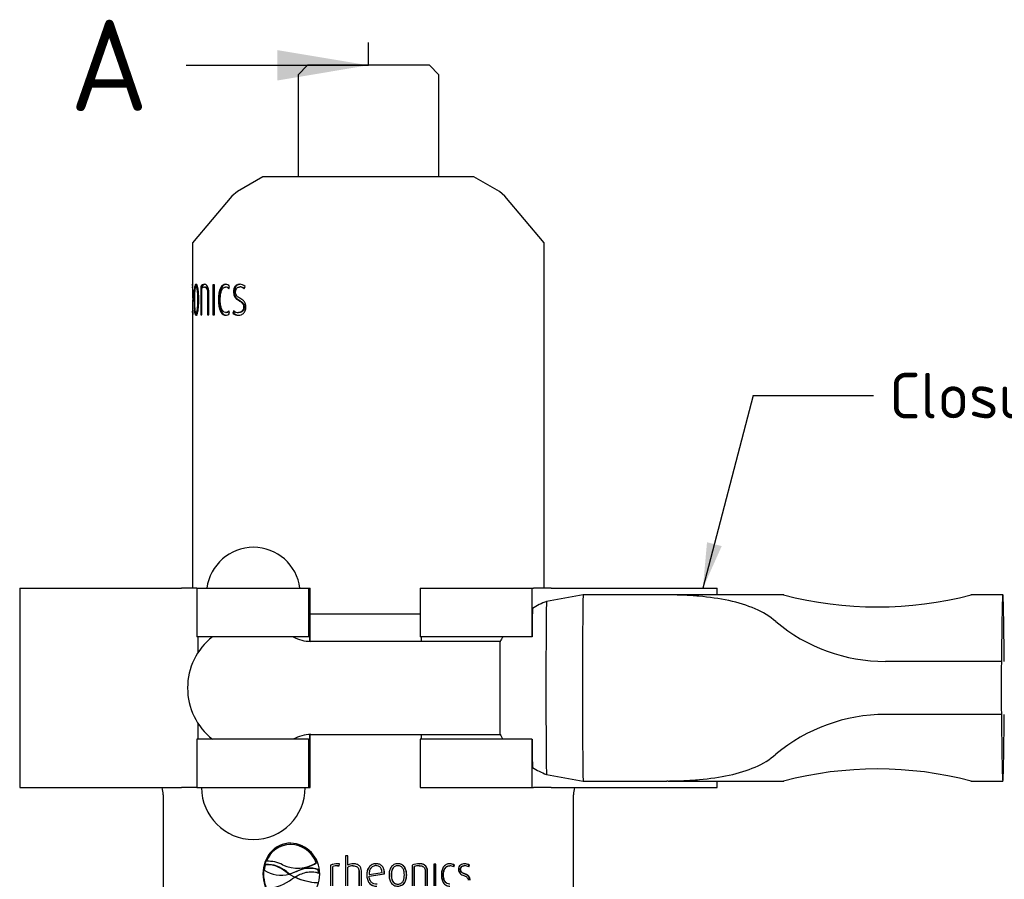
# Paper-space layout 'Sheet1' of a CAD drawing. Header units: millimetres. Extents: x -20 to 281, y -85 to 193.
# Tile 3 of 8: x 10 to 86, y 121 to 187. Entities that reach past the tile are written whole.
import ezdxf
from ezdxf.enums import TextEntityAlignment as Align
from ezdxf.lldxf.tags import DXFTag

# ---------------------------------------------------------------- set-up
doc = ezdxf.new("R2010")
doc.units = ezdxf.units.MM
for name, color, linetype in [('2.5IN-PIPE_WFT-1', 7, 'Continuous'), ('CLAMP_1.5IN', 7, 'Continuous'), ('Default', 7, 'Continuous'), ('SRV-X3-B15T', 7, 'Continuous')]:
    doc.layers.add(name, color=color, linetype=linetype)
doc.styles.add('SEACAD_Solid_Edge_ISO', font='seiso.ttf')
tags = doc.linetypes.add('CENTER2', pattern=[28.575, 19.05, -3.175, 3.175, -3.175]).pattern_tags.tags
tags[10:11] = [DXFTag(74, 4), DXFTag(75, 0), DXFTag(340, '0'), DXFTag(46, 0.0), DXFTag(50, 0.0), DXFTag(44, 0.0), DXFTag(45, 0.0)]
tags[8:9] = [DXFTag(74, 4), DXFTag(75, 0), DXFTag(340, '0'), DXFTag(46, 0.0), DXFTag(50, 0.0), DXFTag(44, 0.0), DXFTag(45, 0.0)]
tags[6:7] = [DXFTag(74, 4), DXFTag(75, 0), DXFTag(340, '0'), DXFTag(46, 0.0), DXFTag(50, 0.0), DXFTag(44, 0.0), DXFTag(45, 0.0)]
tags[4:5] = [DXFTag(74, 4), DXFTag(75, 0), DXFTag(340, '0'), DXFTag(46, 0.0), DXFTag(50, 0.0), DXFTag(44, 0.0), DXFTag(45, 0.0)]

# ---------------------------------------------------------------- blocks, each defined once
blk = doc.blocks.new('SE7')
at = {"layer": '2.5IN-PIPE_WFT-1', "color": 7, "linetype": 'Continuous'}
for p, q in [((40.698, 128.808), (40.698, 120.904)), ((72.198, 120.91), (72.198, 128.808)), ((50.499, 124.997), (50.465, 124.997)), ((54.869, 124.108), (54.687, 124.108)), ((54.687, 124.108), (54.687, 121.82)), ((54.698, 124.108), (54.698, 121.82)), ((54.869, 123.404), (54.869, 124.108)), ((48.531, 123.439), (48.45, 123.02)), ((48.574, 123.46), (48.531, 123.439)), ((48.667, 123.698), (48.622, 123.698)), ((52.468, 123.592), (52.445, 123.592)), ((53.55, 123.401), (53.533, 123.401)), ((53.533, 123.401), (53.533, 121.82)), ((53.55, 123.401), (53.55, 121.82)), ((53.712, 121.82), (53.712, 123.296)), ((54.091, 123.361), (54.078, 123.361)), ((54.078, 123.361), (54.2, 123.352)), ((54.113, 123.515), (54.099, 123.515)), ((54.123, 123.361), (54.11, 123.361)), ((54.123, 123.359), (54.2, 123.353)), ((54.2, 123.352), (54.239, 123.506)), ((54.878, 123.404), (54.869, 123.404)), ((54.869, 121.82), (54.869, 123.25)), ((55.269, 123.358), (55.262, 123.358)), ((55.294, 123.512), (55.287, 123.512)), ((57.03, 123.37), (57.033, 123.37)), ((58.699, 123.364), (58.712, 123.364)), ((59.802, 123.401), (59.802, 121.82)), ((59.96, 123.296), (59.98, 123.296)), ((59.96, 121.82), (59.96, 123.296)), ((59.98, 121.82), (59.98, 123.296)), ((60.35, 123.515), (60.373, 123.515)), ((60.35, 123.364), (60.373, 123.364)), ((61.637, 123.484), (61.465, 123.484)), ((61.465, 123.484), (61.465, 121.82)), ((61.607, 121.82), (61.607, 123.484)), ((61.637, 121.82), (61.637, 123.484)), ((62.674, 123.361), (62.71, 123.361)), ((62.963, 123.265), (63.022, 123.401)), ((63.001, 123.265), (63.059, 123.401)), ((63.022, 123.401), (63.059, 123.401)), ((63.802, 123.367), (63.845, 123.367)), ((64.112, 123.265), (64.174, 123.401)), ((64.156, 123.265), (64.218, 123.401)), ((64.174, 123.401), (64.218, 123.401)), ((48.393, 122.736), (48.347, 122.736)), ((50.148, 122.907), (50.105, 122.886)), ((50.348, 122.723), (50.105, 122.886)), ((50.148, 122.907), (50.392, 122.744)), ((50.392, 122.744), (50.348, 122.723)), ((50.405, 122.72), (50.348, 122.723)), ((50.369, 122.71), (50.802, 122.477)), ((50.392, 122.744), (50.448, 122.741)), ((50.855, 122.884), (50.405, 122.72)), ((50.448, 122.741), (50.405, 122.72)), ((50.448, 122.741), (50.898, 122.905)), ((50.845, 122.499), (50.802, 122.477)), ((50.898, 122.905), (50.855, 122.884)), ((50.968, 123.17), (51, 123.17)), ((52.63, 123.078), (52.585, 123.057)), ((52.607, 122.8), (52.585, 123.057)), ((52.652, 122.822), (52.607, 122.8)), ((52.63, 123.078), (52.652, 122.822)), ((55.729, 122.956), (55.725, 122.956)), ((55.725, 122.956), (55.725, 121.82)), ((55.729, 122.956), (55.729, 121.82)), ((55.907, 121.82), (55.907, 122.966)), ((56.33, 122.654), (56.329, 122.654)), ((56.439, 123.156), (56.439, 123.156)), ((56.496, 122.694), (57.499, 122.839)), ((56.496, 122.694), (56.496, 122.694)), ((56.505, 122.555), (57.672, 122.728)), ((56.505, 122.555), (57.665, 122.728)), ((56.505, 122.555), (56.505, 122.555)), ((57.665, 122.728), (57.668, 122.827)), ((57.665, 122.728), (57.672, 122.728)), ((57.668, 122.827), (57.675, 122.827)), ((57.672, 122.728), (57.675, 122.827)), ((58.202, 122.654), (58.212, 122.654)), ((59.371, 122.654), (59.388, 122.654)), ((60.811, 122.956), (60.811, 121.82)), ((60.96, 122.966), (60.986, 122.966)), ((60.96, 121.82), (60.96, 122.966)), ((60.986, 121.82), (60.986, 122.966)), ((62.189, 122.654), (62.222, 122.654)), ((63.489, 123.086), (63.529, 123.086)), ((50.822, 122.47), (50.79, 122.47)), ((50.819, 122.47), (50.79, 122.47)), ((50.851, 122.47), (50.819, 122.47)), ((50.851, 122.47), (50.822, 122.47))]:
    blk.add_line(p, q, dxfattribs=at)
for centre, radius, start, end in [((38.898, 128.808), 1.8, 0, 17.7579), ((73.998, 128.808), 1.8, 162.2421, 180), ((50.498, 122.994), 2.004, 90.93393, 159.42399), ((50.379, 122.769), 2.329, 358.88649, 87.86454), ((50.403, 122.811), 2.186, 20.93033, 88.36833), ((50.434, 122.823), 2.175, 20.71557, 88.27291), ((48.628, 121.198), 2.243, 48.81205, 92.47207), ((48.67, 121.217), 2.245, 48.83117, 92.46023), ((48.772, 121.417), 2.286, 61.56242, 93.76158), ((48.816, 121.441), 2.262, 89.40562, 93.7761), ((51.002, 125.871), 2.698, 244.97573, 302.35246), ((51.035, 125.814), 2.644, 269.24005, 302.83333), ((54.089, 122.108), 1.408, 89.56934, 113.24785), ((54.102, 122.122), 1.393, 89.5708, 113.37405), ((54.065, 122.371), 0.99, 89.24397, 110.86313), ((54.116, 122.288), 1.227, 84.21334, 90.78544), ((55.305, 122.578), 0.935, 91.12464, 117.8503), ((55.265, 122.578), 0.78, 90.17768, 120.52286), ((55.312, 122.587), 0.925, 91.13864, 117.99575), ((60.358, 122.107), 1.409, 89.39621, 113.24396), ((60.342, 122.253), 1.111, 89.56548, 110.12923), ((60.364, 122.241), 1.123, 89.56375, 110.0206), ((62.664, 122.897), 0.618, 54.60831, 90.05583), ((62.699, 122.891), 0.624, 54.77989, 90.07371), ((62.706, 122.861), 0.5, 53.93722, 89.59411), ((63.8, 122.848), 0.667, 55.95649, 90.74371), ((63.843, 122.842), 0.674, 56.1275, 90.75246), ((63.834, 122.809), 0.558, 54.79716, 88.94973), ((49.767, 125.083), 2.448, 237.45059, 284.22676), ((50.38, 122.69), 2.327, 271.81275, 0.82112), ((51.928, 120.89), 2.264, 73.11792, 118.29703), ((51.973, 120.909), 2.266, 73.14437, 118.29587), ((48.057, 125.918), 4.388, 278.52378, 305.43777), ((53.348, 118.457), 4.759, 122.51643, 125.25333), ((52.781, 126.96), 4.9, 246.393, 266.87899), ((52.803, 126.909), 4.849, 246.26733, 266.85661)]:
    blk.add_arc(centre, radius, start, end, dxfattribs=at)
for points, knots in [([(50.465, 125.096), (50.176, 125.088), (49.896, 125.037), (49.377, 124.799), (49.144, 124.623), (48.76, 124.188), (48.607, 123.925), (48.401, 123.358), (48.355, 123.047), (48.347, 122.736)], [0, 0, 0, 0, 0.25, 0.25, 0.5, 0.5, 0.75, 0.75, 1, 1, 1, 1]), ([(50.5, 125.096), (50.211, 125.088), (49.932, 125.036), (49.415, 124.797), (49.184, 124.621), (48.802, 124.185), (48.65, 123.923), (48.447, 123.356), (48.401, 123.046), (48.393, 122.736)], [0, 0, 0, 0, 0.25, 0.25, 0.5, 0.5, 0.75, 0.75, 1, 1, 1, 1]), ([(55.262, 123.358), (55.32, 123.357), (55.378, 123.353), (55.491, 123.324), (55.545, 123.301), (55.637, 123.23), (55.67, 123.18), (55.713, 123.071), (55.723, 123.015), (55.725, 122.956)], [0, 0, 0, 0, 0.25, 0.25, 0.5, 0.5, 0.75, 0.75, 1, 1, 1, 1]), ([(55.269, 123.358), (55.327, 123.357), (55.384, 123.353), (55.497, 123.324), (55.551, 123.3), (55.642, 123.229), (55.675, 123.18), (55.718, 123.071), (55.728, 123.015), (55.729, 122.956)], [0, 0, 0, 0, 0.25, 0.25, 0.5, 0.5, 0.75, 0.75, 1, 1, 1, 1]), ([(55.907, 122.966), (55.905, 123.044), (55.891, 123.123), (55.833, 123.267), (55.787, 123.334), (55.666, 123.431), (55.593, 123.464), (55.48, 123.494), (55.442, 123.502), (55.365, 123.51), (55.326, 123.512), (55.287, 123.512)], [0, 0, 0, 0, 0.25, 0.25, 0.5, 0.5, 0.75, 0.75, 0.875, 0.875, 1, 1, 1, 1]), ([(57.033, 123.515), (56.929, 123.512), (56.824, 123.49), (56.638, 123.4), (56.556, 123.331), (56.434, 123.16), (56.393, 123.064), (56.34, 122.862), (56.331, 122.758), (56.329, 122.654)], [0, 0, 0, 0, 0.25, 0.25, 0.5, 0.5, 0.75, 0.75, 1, 1, 1, 1]), ([(57.033, 123.37), (56.952, 123.368), (56.872, 123.35), (56.729, 123.276), (56.668, 123.22), (56.577, 123.086), (56.547, 123.011), (56.507, 122.855), (56.499, 122.774), (56.496, 122.694)], [0, 0, 0, 0, 0.25, 0.25, 0.5, 0.5, 0.75, 0.75, 1, 1, 1, 1]), ([(57.03, 123.37), (56.949, 123.368), (56.869, 123.35), (56.727, 123.276), (56.666, 123.22), (56.576, 123.086), (56.546, 123.01), (56.507, 122.855), (56.499, 122.774), (56.496, 122.694)], [0, 0, 0, 0, 0.25, 0.25, 0.5, 0.5, 0.75, 0.75, 1, 1, 1, 1]), ([(57.668, 122.827), (57.666, 122.916), (57.657, 123.005), (57.606, 123.174), (57.565, 123.254), (57.449, 123.386), (57.374, 123.438), (57.208, 123.502), (57.119, 123.513), (57.03, 123.515)], [0, 0, 0, 0, 0.25, 0.25, 0.5, 0.5, 0.75, 0.75, 1, 1, 1, 1]), ([(57.675, 122.827), (57.673, 122.916), (57.664, 123.006), (57.613, 123.174), (57.571, 123.255), (57.454, 123.387), (57.378, 123.438), (57.211, 123.502), (57.123, 123.513), (57.033, 123.515)], [0, 0, 0, 0, 0.25, 0.25, 0.5, 0.5, 0.75, 0.75, 1, 1, 1, 1]), ([(57.499, 122.839), (57.497, 122.906), (57.492, 122.973), (57.458, 123.103), (57.431, 123.165), (57.348, 123.269), (57.291, 123.308), (57.166, 123.357), (57.101, 123.369), (57.033, 123.37)], [0, 0, 0, 0, 0.25, 0.25, 0.5, 0.5, 0.75, 0.75, 1, 1, 1, 1]), ([(58.712, 123.515), (58.609, 123.512), (58.506, 123.49), (58.322, 123.398), (58.243, 123.328), (58.128, 123.157), (58.089, 123.059), (58.053, 122.909), (58.044, 122.859), (58.034, 122.757), (58.032, 122.705), (58.031, 122.654)], [0, 0, 0, 0, 0.25, 0.25, 0.5, 0.5, 0.75, 0.75, 0.875, 0.875, 1, 1, 1, 1]), ([(58.699, 123.364), (58.618, 123.362), (58.537, 123.342), (58.398, 123.26), (58.342, 123.198), (58.263, 123.054), (58.239, 122.977), (58.208, 122.816), (58.203, 122.735), (58.202, 122.654)], [0, 0, 0, 0, 0.25, 0.25, 0.5, 0.5, 0.75, 0.75, 1, 1, 1, 1]), ([(58.712, 123.364), (58.63, 123.362), (58.55, 123.342), (58.41, 123.261), (58.353, 123.198), (58.274, 123.055), (58.25, 122.977), (58.218, 122.817), (58.213, 122.735), (58.212, 122.654)], [0, 0, 0, 0, 0.25, 0.25, 0.5, 0.5, 0.75, 0.75, 1, 1, 1, 1]), ([(59.371, 122.654), (59.369, 122.757), (59.361, 122.861), (59.314, 123.06), (59.276, 123.157), (59.163, 123.328), (59.086, 123.401), (58.95, 123.471), (58.901, 123.488), (58.802, 123.511), (58.75, 123.514), (58.699, 123.515)], [0, 0, 0, 0, 0.25, 0.25, 0.5, 0.5, 0.75, 0.75, 0.875, 0.875, 1, 1, 1, 1]), ([(59.388, 122.654), (59.386, 122.757), (59.377, 122.862), (59.33, 123.061), (59.292, 123.158), (59.177, 123.329), (59.1, 123.401), (58.964, 123.471), (58.915, 123.488), (58.815, 123.511), (58.763, 123.514), (58.712, 123.515)], [0, 0, 0, 0, 0.25, 0.25, 0.5, 0.5, 0.75, 0.75, 0.875, 0.875, 1, 1, 1, 1]), ([(59.209, 122.654), (59.207, 122.736), (59.202, 122.818), (59.172, 122.977), (59.147, 123.056), (59.069, 123.199), (59.014, 123.262), (58.909, 123.325), (58.872, 123.34), (58.793, 123.36), (58.752, 123.363), (58.712, 123.364)], [0, 0, 0, 0, 0.25, 0.25, 0.5, 0.5, 0.75, 0.75, 0.875, 0.875, 1, 1, 1, 1]), ([(60.96, 122.966), (60.958, 123.046), (60.945, 123.125), (60.888, 123.272), (60.843, 123.339), (60.723, 123.436), (60.652, 123.469), (60.541, 123.498), (60.503, 123.506), (60.427, 123.514), (60.389, 123.515), (60.35, 123.515)], [0, 0, 0, 0, 0.25, 0.25, 0.5, 0.5, 0.75, 0.75, 0.875, 0.875, 1, 1, 1, 1]), ([(60.986, 122.966), (60.984, 123.046), (60.97, 123.126), (60.913, 123.273), (60.867, 123.34), (60.747, 123.437), (60.675, 123.469), (60.564, 123.498), (60.526, 123.506), (60.45, 123.514), (60.411, 123.515), (60.373, 123.515)], [0, 0, 0, 0, 0.25, 0.25, 0.5, 0.5, 0.75, 0.75, 0.875, 0.875, 1, 1, 1, 1]), ([(60.373, 123.364), (60.429, 123.363), (60.485, 123.358), (60.593, 123.328), (60.645, 123.303), (60.73, 123.229), (60.763, 123.18), (60.803, 123.072), (60.81, 123.014), (60.811, 122.956)], [0, 0, 0, 0, 0.25, 0.25, 0.5, 0.5, 0.75, 0.75, 1, 1, 1, 1]), ([(62.699, 123.515), (62.602, 123.513), (62.507, 123.489), (62.335, 123.398), (62.259, 123.329), (62.144, 123.16), (62.106, 123.062), (62.058, 122.861), (62.051, 122.758), (62.049, 122.654)], [0, 0, 0, 0, 0.25, 0.25, 0.5, 0.5, 0.75, 0.75, 1, 1, 1, 1]), ([(62.189, 122.654), (62.19, 122.736), (62.195, 122.82), (62.227, 122.98), (62.253, 123.058), (62.334, 123.199), (62.389, 123.259), (62.521, 123.34), (62.598, 123.359), (62.674, 123.361)], [0, 0, 0, 0, 0.25, 0.25, 0.5, 0.5, 0.75, 0.75, 1, 1, 1, 1]), ([(62.222, 122.654), (62.223, 122.737), (62.228, 122.82), (62.26, 122.981), (62.287, 123.059), (62.368, 123.199), (62.424, 123.26), (62.556, 123.34), (62.633, 123.359), (62.71, 123.361)], [0, 0, 0, 0, 0.25, 0.25, 0.5, 0.5, 0.75, 0.75, 1, 1, 1, 1]), ([(63.834, 123.515), (63.777, 123.514), (63.721, 123.509), (63.611, 123.476), (63.559, 123.451), (63.466, 123.376), (63.427, 123.327), (63.376, 123.215), (63.365, 123.15), (63.363, 123.086)], [0, 0, 0, 0, 0.25, 0.25, 0.5, 0.5, 0.75, 0.75, 1, 1, 1, 1]), ([(63.489, 123.086), (63.49, 123.129), (63.499, 123.17), (63.534, 123.245), (63.559, 123.277), (63.621, 123.325), (63.655, 123.342), (63.728, 123.363), (63.765, 123.366), (63.802, 123.367)], [0, 0, 0, 0, 0.25, 0.25, 0.5, 0.5, 0.75, 0.75, 1, 1, 1, 1]), ([(63.529, 123.086), (63.53, 123.129), (63.54, 123.171), (63.575, 123.245), (63.601, 123.277), (63.662, 123.325), (63.697, 123.342), (63.77, 123.363), (63.807, 123.366), (63.845, 123.367)], [0, 0, 0, 0, 0.25, 0.25, 0.5, 0.5, 0.75, 0.75, 1, 1, 1, 1]), ([(48.347, 122.736), (48.354, 122.424), (48.397, 122.117), (48.603, 121.541), (48.755, 121.28), (49.139, 120.841), (49.369, 120.666), (49.887, 120.426), (50.165, 120.374), (50.454, 120.364)], [0, 0, 0, 0, 0.25, 0.25, 0.5, 0.5, 0.75, 0.75, 1, 1, 1, 1]), ([(48.393, 122.736), (48.4, 122.424), (48.443, 122.119), (48.647, 121.543), (48.798, 121.282), (49.178, 120.844), (49.408, 120.667), (49.925, 120.426), (50.202, 120.374), (50.488, 120.364)], [0, 0, 0, 0, 0.25, 0.25, 0.5, 0.5, 0.75, 0.75, 1, 1, 1, 1]), ([(50.802, 122.477), (50.869, 122.518), (50.937, 122.559), (51.076, 122.635), (51.147, 122.67), (51.364, 122.767), (51.513, 122.819), (51.818, 122.888), (51.978, 122.907), (52.218, 122.896), (52.297, 122.887), (52.454, 122.855), (52.531, 122.829), (52.607, 122.8)], [0, 0, 0, 0, 0.125, 0.125, 0.25, 0.25, 0.5, 0.5, 0.75, 0.75, 0.875, 0.875, 1, 1, 1, 1]), ([(51.164, 122.677), (51.125, 122.659), (51.087, 122.639), (50.98, 122.581), (50.913, 122.54), (50.845, 122.499)], [0.807234, 0.807234, 0.807234, 0.807234, 0.875, 0.875, 1, 1, 1, 1]), ([(56.329, 122.654), (56.33, 122.599), (56.332, 122.544), (56.345, 122.435), (56.355, 122.381), (56.398, 122.223), (56.445, 122.121), (56.585, 121.952), (56.677, 121.886), (56.832, 121.825), (56.885, 121.811), (56.993, 121.793), (57.049, 121.79), (57.104, 121.789)], [0, 0, 0, 0, 0.125, 0.125, 0.25, 0.25, 0.5, 0.5, 0.75, 0.75, 0.875, 0.875, 1, 1, 1, 1]), ([(56.439, 123.155), (56.431, 123.14), (56.423, 123.125), (56.395, 123.062), (56.379, 123.012), (56.341, 122.861), (56.332, 122.758), (56.33, 122.654)], [0.5836779, 0.5836779, 0.5836779, 0.5836779, 0.625, 0.625, 0.75, 0.75, 1, 1, 1, 1]), ([(56.33, 122.654), (56.331, 122.599), (56.333, 122.544), (56.346, 122.435), (56.355, 122.381), (56.398, 122.224), (56.445, 122.122), (56.583, 121.953), (56.674, 121.887), (56.829, 121.826), (56.882, 121.812), (56.99, 121.793), (57.045, 121.79), (57.101, 121.789)], [0, 0, 0, 0, 0.125, 0.125, 0.25, 0.25, 0.5, 0.5, 0.75, 0.75, 0.875, 0.875, 1, 1, 1, 1]), ([(57.111, 121.94), (57.029, 121.942), (56.948, 121.955), (56.797, 122.008), (56.725, 122.051), (56.615, 122.169), (56.575, 122.242), (56.523, 122.395), (56.512, 122.474), (56.505, 122.555)], [0, 0, 0, 0, 0.25, 0.25, 0.5, 0.5, 0.75, 0.75, 1, 1, 1, 1]), ([(57.107, 121.94), (57.026, 121.942), (56.945, 121.955), (56.794, 122.009), (56.723, 122.052), (56.614, 122.17), (56.574, 122.243), (56.523, 122.395), (56.511, 122.475), (56.505, 122.555)], [0, 0, 0, 0, 0.25, 0.25, 0.5, 0.5, 0.75, 0.75, 1, 1, 1, 1]), ([(58.031, 122.654), (58.033, 122.55), (58.042, 122.446), (58.09, 122.246), (58.128, 122.148), (58.244, 121.977), (58.321, 121.904), (58.458, 121.834), (58.508, 121.816), (58.608, 121.794), (58.66, 121.791), (58.712, 121.789)], [0, 0, 0, 0, 0.25, 0.25, 0.5, 0.5, 0.75, 0.75, 0.875, 0.875, 1, 1, 1, 1]), ([(58.202, 122.654), (58.203, 122.572), (58.208, 122.49), (58.239, 122.33), (58.264, 122.251), (58.342, 122.109), (58.398, 122.045), (58.502, 121.983), (58.54, 121.968), (58.618, 121.948), (58.658, 121.945), (58.699, 121.943)], [0, 0, 0, 0, 0.25, 0.25, 0.5, 0.5, 0.75, 0.75, 0.875, 0.875, 1, 1, 1, 1]), ([(58.212, 122.654), (58.213, 122.594), (58.216, 122.534), (58.224, 122.474), (58.235, 122.386), (58.257, 122.299), (58.294, 122.219), (58.318, 122.169), (58.347, 122.122), (58.384, 122.081), (58.415, 122.047), (58.453, 122.018), (58.493, 121.996), (58.534, 121.974), (58.579, 121.958), (58.624, 121.951), (58.631, 121.949), (58.639, 121.948), (58.646, 121.948), (58.649, 121.947), (58.653, 121.947), (58.657, 121.946), (58.66, 121.946), (58.664, 121.946), (58.668, 121.945), (58.675, 121.945), (58.682, 121.945), (58.69, 121.944), (58.697, 121.944), (58.704, 121.944), (58.712, 121.943)], [0, 0, 0, 0, 0.183854, 0.183854, 0.183854, 0.456248, 0.456248, 0.456248, 0.624491, 0.624491, 0.624491, 0.767466, 0.767466, 0.767466, 0.91029, 0.91029, 0.91029, 0.932631, 0.932631, 0.932631, 0.943795, 0.943795, 0.943795, 0.954959, 0.954959, 0.954959, 0.977474, 0.977474, 0.977474, 1, 1, 1, 1]), ([(58.699, 121.789), (58.802, 121.792), (58.904, 121.814), (59.086, 121.908), (59.164, 121.979), (59.277, 122.151), (59.314, 122.249), (59.349, 122.398), (59.358, 122.449), (59.369, 122.551), (59.37, 122.602), (59.371, 122.654)], [0, 0, 0, 0, 0.25, 0.25, 0.5, 0.5, 0.75, 0.75, 0.875, 0.875, 1, 1, 1, 1]), ([(58.712, 121.789), (58.815, 121.792), (58.917, 121.814), (59.1, 121.907), (59.179, 121.978), (59.293, 122.15), (59.33, 122.248), (59.366, 122.398), (59.375, 122.448), (59.385, 122.551), (59.387, 122.602), (59.388, 122.654)], [0, 0, 0, 0, 0.25, 0.25, 0.5, 0.5, 0.75, 0.75, 0.875, 0.875, 1, 1, 1, 1]), ([(58.712, 121.943), (58.793, 121.946), (58.873, 121.965), (59.012, 122.047), (59.069, 122.109), (59.147, 122.252), (59.172, 122.331), (59.202, 122.491), (59.207, 122.572), (59.209, 122.654)], [0, 0, 0, 0, 0.25, 0.25, 0.5, 0.5, 0.75, 0.75, 1, 1, 1, 1]), ([(62.049, 122.654), (62.05, 122.602), (62.051, 122.549), (62.062, 122.446), (62.071, 122.394), (62.106, 122.244), (62.145, 122.146), (62.258, 121.978), (62.333, 121.907), (62.462, 121.837), (62.509, 121.819), (62.602, 121.795), (62.65, 121.79), (62.699, 121.789)], [0, 0, 0, 0, 0.125, 0.125, 0.25, 0.25, 0.5, 0.5, 0.75, 0.75, 0.875, 0.875, 1, 1, 1, 1]), ([(62.674, 121.947), (62.598, 121.949), (62.522, 121.968), (62.39, 122.049), (62.335, 122.109), (62.253, 122.25), (62.227, 122.328), (62.195, 122.489), (62.19, 122.571), (62.189, 122.654)], [0, 0, 0, 0, 0.25, 0.25, 0.5, 0.5, 0.75, 0.75, 1, 1, 1, 1]), ([(62.71, 121.947), (62.634, 121.949), (62.557, 121.967), (62.425, 122.048), (62.369, 122.108), (62.287, 122.249), (62.261, 122.327), (62.228, 122.489), (62.223, 122.571), (62.222, 122.654)], [0, 0, 0, 0, 0.25, 0.25, 0.5, 0.5, 0.75, 0.75, 1, 1, 1, 1]), ([(63.363, 123.086), (63.364, 123.026), (63.371, 122.967), (63.415, 122.856), (63.449, 122.808), (63.572, 122.691), (63.674, 122.647), (63.773, 122.604)], [0, 0, 0, 0, 0.25, 0.25, 0.5, 0.5, 1, 1, 1, 1]), ([(63.802, 122.743), (63.729, 122.775), (63.654, 122.806), (63.559, 122.884), (63.531, 122.917), (63.496, 122.997), (63.49, 123.042), (63.489, 123.086)], [0, 0, 0, 0, 0.5, 0.5, 0.75, 0.75, 1, 1, 1, 1]), ([(63.845, 122.743), (63.771, 122.775), (63.696, 122.805), (63.6, 122.884), (63.572, 122.917), (63.536, 122.997), (63.53, 123.042), (63.529, 123.086)], [0, 0, 0, 0, 0.5, 0.5, 0.75, 0.75, 1, 1, 1, 1]), ([(63.773, 122.604), (63.851, 122.572), (63.929, 122.539), (64.028, 122.459), (64.058, 122.425), (64.097, 122.343), (64.104, 122.296), (64.105, 122.249)], [0, 0, 0, 0, 0.5, 0.5, 0.75, 0.75, 1, 1, 1, 1]), ([(64.224, 122.246), (64.223, 122.309), (64.214, 122.37), (64.171, 122.486), (64.137, 122.536), (64.053, 122.615), (64.004, 122.645), (63.905, 122.698), (63.854, 122.721), (63.802, 122.743)], [0, 0, 0, 0, 0.25, 0.25, 0.5, 0.5, 0.75, 0.75, 1, 1, 1, 1]), ([(64.269, 122.246), (64.268, 122.309), (64.259, 122.37), (64.215, 122.486), (64.18, 122.536), (64.096, 122.615), (64.047, 122.645), (63.948, 122.698), (63.896, 122.721), (63.845, 122.743)], [0, 0, 0, 0, 0.25, 0.25, 0.5, 0.5, 0.75, 0.75, 1, 1, 1, 1])]:
    blk.add_open_spline(points, degree=3, knots=knots, dxfattribs=at)
at = {"layer": 'CLAMP_1.5IN', "color": 7, "linetype": 'Continuous'}
for p, q in [((29.673, 144.657), (42.088, 144.657)), ((29.673, 144.657), (29.673, 129.357)), ((43.283, 144.657), (42.088, 144.657)), ((43.283, 144.657), (43.283, 140.937)), ((43.283, 144.657), (51.856, 144.657)), ((51.856, 144.657), (51.856, 140.937)), ((51.856, 144.657), (51.985, 144.657)), ((51.985, 144.657), (51.985, 144.657)), ((51.985, 140.585), (51.985, 144.657)), ((60.429, 144.657), (60.429, 140.937)), ((60.429, 144.657), (69.001, 144.657)), ((69.001, 144.657), (69.001, 140.937)), ((69.001, 144.657), (69.131, 144.657)), ((70.49, 144.657), (69.131, 144.657)), ((70.49, 144.657), (83.223, 144.657)), ((83.223, 144.15), (83.223, 144.657)), ((72.939, 144.15), (70.128, 143.654)), ((79.367, 144.15), (72.939, 144.15)), ((79.463, 144.155), (79.366, 144.152)), ((88.349, 144.15), (79.463, 144.15)), ((105.162, 144.15), (102.707, 144.15)), ((51.856, 140.937), (43.283, 140.937)), ((51.938, 140.937), (51.856, 140.937)), ((69.001, 140.937), (60.429, 140.937)), ((69.018, 140.937), (69.001, 140.937)), ((66.556, 140.579), (52.03, 140.579)), ((105.048, 139.047), (96.141, 139.047)), ((105.048, 134.967), (96.141, 134.967)), ((51.856, 133.078), (43.283, 133.078)), ((43.283, 133.078), (43.283, 129.357)), ((51.856, 133.078), (51.938, 133.078)), ((51.856, 133.078), (51.856, 129.357)), ((51.985, 129.357), (51.985, 133.434)), ((52.03, 133.435), (66.556, 133.435)), ((60.429, 133.078), (60.429, 129.357)), ((69.001, 133.078), (60.429, 133.078)), ((69.001, 133.078), (69.001, 129.357)), ((69.001, 133.078), (69.018, 133.078)), ((70.128, 130.36), (72.939, 129.864)), ((29.673, 129.357), (42.088, 129.357)), ((43.283, 129.357), (42.088, 129.357)), ((43.283, 129.357), (51.856, 129.357)), ((51.856, 129.357), (51.985, 129.357)), ((51.985, 129.357), (51.985, 129.357)), ((60.429, 129.357), (69.001, 129.357)), ((69.001, 129.357), (69.131, 129.357)), ((70.49, 129.357), (69.131, 129.357)), ((70.49, 129.357), (83.223, 129.357)), ((72.939, 129.864), (79.367, 129.864)), ((79.463, 129.864), (88.357, 129.864)), ((83.223, 129.357), (83.223, 129.864)), ((102.715, 129.864), (105.162, 129.864))]:
    blk.add_line(p, q, dxfattribs=at)
for centre, radius, start, end in [((47.619, 144.207), 3.6, 7.18076, 172.81924), ((72.5, 137.475), 6.616, 111.05088, 121.53198), ((95.532, 171.741), 28.514, 255.3744, 284.6256), ((96.1, 152.025), 12.978, 229.87509, 270.1782), ((47.563, 137.007), 5, 128.20368, 231.79632), ((52.009, 143.223), 2.641, 239.7983, 270.46736), ((69.487, 139.023), 3.314, 144.60773, 152.12012), ((2434.698, 137.007), 2329.651, 179.949833, 180.050167), ((96.118, 121.941), 13.027, 89.901, 130.04571), ((52.004, 130.851), 2.581, 89.41385, 120.75178), ((69.169, 134.811), 2.949, 207.65343, 216.11999), ((72.684, 136.879), 7.002, 238.61728, 248.49182), ((95.532, 102.21), 28.576, 75.40673, 104.59327), ((47.619, 129.357), 3.978, 180, 0), ((79.389, 128.918), 0.946, 85.55136, 91.24877)]:
    blk.add_arc(centre, radius, start, end, dxfattribs=at)
for centre, major_axis, start_param, end_param in [((105.162, 115.575), (0, -28.575), 2.534657, 3.748529), ((70.128, 137.007), (0, 6.647), 0.001234, 3.140359), ((72.939, 137.007), (0, -7.143), 3.141593, 6.283185), ((69.051, 137.007), (0, -6.115), 3.145838, 4.014539), ((43.366, 137.007), (0, -3.929), 2.345196, 3.141593), ((51.938, 137.007), (0, 3.929), 5.874567, 6.283185), ((60.511, 137.007), (0, -3.929), 2.711843, 3.141593), ((66.556, 137.007), (0, -3.572), 3.153866, 6.270902), ((105.162, 158.439), (0, 28.575), 2.534657, 3.748529), ((43.366, 137.007), (0, -3.929), 0, 0.796396), ((51.938, 137.007), (0, 3.929), 3.141593, 3.563333), ((60.511, 137.007), (0, -3.929), 0, 0.42975), ((69.051, 137.007), (0, 6.115), 2.268646, 3.137351)]:
    blk.add_ellipse(centre, major_axis=major_axis, ratio=0.006996, start_param=start_param, end_param=end_param, dxfattribs=at)
for points, knots in [([(87.737, 142.101), (86.833, 142.896), (85.586, 143.394), (83.399, 143.864), (82.625, 143.973), (81.428, 144.08), (81.023, 144.107), (80.411, 144.133), (80.206, 144.139), (79.899, 144.146), (79.797, 144.148), (79.646, 144.149), (79.596, 144.15), (79.51, 144.15), (79.465, 144.15), (79.464, 144.15)], [0, 0, 0, 0, 0.25, 0.25, 0.375, 0.375, 0.4375, 0.4375, 0.46875, 0.46875, 0.484375, 0.484375, 0.4921875, 0.4921875, 0.4985301, 0.4985301, 0.4985301, 0.4985301]), ([(79.464, 129.864), (79.463, 129.864), (79.465, 129.864), (79.496, 129.864), (79.551, 129.864), (79.649, 129.865), (79.699, 129.866), (79.85, 129.868), (79.952, 129.869), (80.257, 129.876), (80.46, 129.883), (81.069, 129.911), (81.471, 129.937), (82.661, 130.046), (83.43, 130.155), (85.604, 130.627), (86.837, 131.122), (87.737, 131.913)], [0.4985301, 0.4985301, 0.4985301, 0.4985301, 0.5, 0.5, 0.5078125, 0.5078125, 0.515625, 0.515625, 0.53125, 0.53125, 0.5625, 0.5625, 0.625, 0.625, 0.75, 0.75, 1, 1, 1, 1])]:
    blk.add_open_spline(points, degree=3, knots=knots, dxfattribs=at)
at = {"layer": 'SRV-X3-B15T', "color": 7, "linetype": 'Continuous'}
for p, q in [((51.768, 184.803), (51.048, 184.083)), ((61.128, 184.803), (51.768, 184.803)), ((61.848, 184.083), (61.128, 184.803)), ((51.048, 184.083), (51.048, 176.253)), ((61.848, 176.253), (61.848, 184.083)), ((48.348, 176.253), (46.386, 175.12)), ((64.548, 176.253), (48.348, 176.253)), ((66.51, 175.12), (64.548, 176.253)), ((45.968, 174.768), (42.948, 171.168)), ((46.386, 175.12), (45.968, 174.768)), ((66.927, 174.768), (66.51, 175.12)), ((69.948, 171.168), (66.927, 174.768)), ((42.948, 171.168), (42.948, 167.917)), ((69.948, 144.657), (69.948, 171.168)), ((44.512, 167.948), (44.512, 165.657)), ((44.631, 167.948), (44.512, 167.948)), ((44.592, 167.948), (44.592, 165.657)), ((44.631, 165.657), (44.631, 167.948)), ((42.948, 167.693), (42.948, 166.918)), ((43.298, 167.782), (43.209, 167.782)), ((43.678, 167.834), (43.592, 167.834)), ((43.592, 167.834), (43.592, 165.657)), ((43.671, 165.657), (43.671, 167.689)), ((43.678, 167.834), (43.678, 167.695)), ((43.945, 167.782), (43.861, 167.782)), ((44.183, 167.221), (44.101, 167.221)), ((44.101, 167.221), (44.101, 165.657)), ((44.183, 167.221), (44.183, 165.657)), ((44.204, 165.657), (44.204, 167.234)), ((45.551, 167.778), (45.478, 167.778)), ((45.739, 167.647), (45.793, 167.834)), ((46.153, 167.4), (46.083, 167.4)), ((46.642, 167.787), (46.576, 167.787)), ((46.915, 167.647), (46.985, 167.834)), ((42.948, 166.726), (42.948, 165.94)), ((42.993, 166.86), (42.953, 166.86)), ((42.962, 166.918), (42.983, 167.06)), ((42.965, 166.726), (43.003, 166.907)), ((43.003, 166.907), (43.003, 167.043)), ((43.091, 166.805), (43.057, 166.805)), ((43.45, 166.805), (43.363, 166.805)), ((45.012, 166.805), (44.935, 166.805)), ((46.567, 166.737), (46.5, 166.737)), ((42.948, 165.699), (42.948, 144.657)), ((42.995, 165.823), (42.955, 165.823)), ((42.997, 165.772), (42.99, 165.968)), ((43.298, 165.827), (43.209, 165.827)), ((43.592, 165.657), (43.671, 165.657)), ((44.101, 165.657), (44.204, 165.657)), ((44.512, 165.657), (44.631, 165.657)), ((45.551, 165.832), (45.478, 165.832)), ((45.793, 165.772), (45.739, 165.963)), ((46.108, 165.968), (46.046, 165.772)), ((46.115, 165.772), (46.046, 165.772)), ((46.165, 165.93), (46.115, 165.772)), ((46.538, 165.823), (46.472, 165.823)), ((46.922, 166.248), (46.858, 166.248)), ((60.429, 142.67), (51.985, 142.67))]:
    blk.add_line(p, q, dxfattribs=at)
for centre, radius, start, end in [((37.246, 167.206), 5.76, 358.37588, 7.82881), ((43.879, 167.651), 0.341, 93.02694, 147.52541), ((43.964, 167.653), 0.338, 93.11278, 147.77385), ((45.446, 167.531), 0.46, 41.07254, 87.3311), ((46.557, 167.33), 0.661, 49.64435, 89.36534), ((38.135, 167.217), 4.851, 358.14561, 6.7958), ((43.863, 167.538), 0.245, 90.39212, 141.79595), ((45.456, 167.411), 0.368, 39.82034, 86.59134), ((45.529, 167.414), 0.365, 51.72474, 86.5218), ((46.758, 167.362), 0.676, 176.75571, 247.57391), ((46.828, 167.361), 0.676, 176.6776, 247.30709), ((46.553, 167.251), 0.536, 47.50193, 87.597), ((46.619, 167.257), 0.53, 54.10189, 87.55587), ((45.445, 166.077), 0.463, 272.81803, 318.77846), ((45.456, 166.198), 0.367, 273.35615, 320.2391), ((45.529, 166.195), 0.364, 273.42523, 308.2306), ((46.482, 166.3), 0.685, 230.39028, 269.36033), ((46.504, 166.435), 0.613, 229.72908, 266.9853), ((46.549, 166.293), 0.678, 230.16689, 269.33546)]:
    blk.add_arc(centre, radius, start, end, dxfattribs=at)
for points, knots in [([(42.952, 167.991), (42.95, 167.989), (42.949, 167.984), (42.947, 167.953), (42.947, 167.93), (42.948, 167.868), (42.949, 167.831), (42.95, 167.787)], [0, 0, 0, 0, 0.125, 0.125, 0.25, 0.25, 0.368294, 0.368294, 0.368294, 0.368294]), ([(43.209, 167.991), (43.195, 167.989), (43.182, 167.984), (43.157, 167.954), (43.145, 167.931), (43.114, 167.835), (43.097, 167.735), (43.074, 167.5), (43.067, 167.365), (43.061, 167.159), (43.059, 167.089), (43.057, 166.948), (43.057, 166.876), (43.057, 166.805)], [0, 0, 0, 0, 0.125, 0.125, 0.25, 0.25, 0.5, 0.5, 0.75, 0.75, 0.875, 0.875, 1, 1, 1, 1]), ([(43.298, 167.991), (43.284, 167.989), (43.27, 167.984), (43.245, 167.953), (43.234, 167.93), (43.215, 167.874), (43.208, 167.845), (43.202, 167.811)], [0, 0, 0, 0, 0.125, 0.125, 0.25, 0.25, 0.3437834, 0.3437834, 0.3437834, 0.3437834]), ([(43.426, 166.805), (43.426, 166.876), (43.426, 166.948), (43.421, 167.089), (43.418, 167.159), (43.41, 167.296), (43.404, 167.363), (43.39, 167.494), (43.381, 167.558), (43.362, 167.675), (43.35, 167.731), (43.325, 167.826), (43.311, 167.866), (43.282, 167.93), (43.268, 167.954), (43.238, 167.984), (43.223, 167.989), (43.209, 167.991)], [0, 0, 0, 0, 0.125, 0.125, 0.25, 0.25, 0.375, 0.375, 0.5, 0.5, 0.625, 0.625, 0.75, 0.75, 0.875, 0.875, 1, 1, 1, 1]), ([(44.204, 167.234), (44.204, 167.289), (44.203, 167.344), (44.195, 167.452), (44.189, 167.505), (44.171, 167.606), (44.16, 167.654), (44.133, 167.741), (44.117, 167.78), (44.064, 167.882), (44.024, 167.926), (43.942, 167.98), (43.901, 167.989), (43.861, 167.991)], [0, 0, 0, 0, 0.125, 0.125, 0.25, 0.25, 0.375, 0.375, 0.5, 0.5, 0.75, 0.75, 1, 1, 1, 1]), ([(45.468, 167.991), (45.426, 167.989), (45.384, 167.983), (45.305, 167.951), (45.267, 167.927), (45.16, 167.831), (45.099, 167.735), (45.009, 167.503), (44.979, 167.368), (44.951, 167.161), (44.945, 167.091), (44.937, 166.949), (44.936, 166.877), (44.935, 166.805)], [0, 0, 0, 0, 0.125, 0.125, 0.25, 0.25, 0.5, 0.5, 0.75, 0.75, 0.875, 0.875, 1, 1, 1, 1]), ([(45.541, 167.991), (45.499, 167.989), (45.458, 167.983), (45.378, 167.95), (45.341, 167.926), (45.234, 167.83), (45.174, 167.733), (45.085, 167.501), (45.055, 167.367), (45.028, 167.16), (45.022, 167.09), (45.013, 166.949), (45.012, 166.877), (45.012, 166.805)], [0, 0, 0, 0, 0.125, 0.125, 0.25, 0.25, 0.5, 0.5, 0.75, 0.75, 0.875, 0.875, 1, 1, 1, 1]), ([(46.564, 167.991), (46.534, 167.99), (46.505, 167.988), (46.446, 167.979), (46.417, 167.971), (46.333, 167.938), (46.279, 167.903), (46.186, 167.801), (46.148, 167.732), (46.098, 167.576), (46.085, 167.488), (46.083, 167.4)], [0, 0, 0, 0, 0.125, 0.125, 0.25, 0.25, 0.5, 0.5, 0.75, 0.75, 1, 1, 1, 1]), ([(46.63, 167.991), (46.6, 167.99), (46.571, 167.988), (46.512, 167.979), (46.484, 167.97), (46.4, 167.937), (46.347, 167.902), (46.254, 167.8), (46.216, 167.731), (46.167, 167.575), (46.154, 167.488), (46.153, 167.4)], [0, 0, 0, 0, 0.125, 0.125, 0.25, 0.25, 0.5, 0.5, 0.75, 0.75, 1, 1, 1, 1]), ([(42.952, 167.791), (42.949, 167.788), (42.948, 167.763), (42.948, 167.708), (42.948, 167.703), (42.948, 167.698)], [0, 0, 0, 0, 0.25, 0.25, 0.2716954, 0.2716954, 0.2716954, 0.2716954]), ([(43.209, 167.782), (43.198, 167.781), (43.188, 167.777), (43.167, 167.749), (43.158, 167.728), (43.133, 167.642), (43.121, 167.554), (43.104, 167.358), (43.099, 167.249), (43.092, 167.03), (43.091, 166.918), (43.091, 166.805)], [0, 0, 0, 0, 0.125, 0.125, 0.25, 0.25, 0.5, 0.5, 0.75, 0.75, 1, 1, 1, 1]), ([(43.363, 166.805), (43.362, 166.917), (43.36, 167.03), (43.35, 167.249), (43.342, 167.356), (43.316, 167.554), (43.298, 167.641), (43.266, 167.727), (43.255, 167.749), (43.232, 167.776), (43.221, 167.781), (43.209, 167.782)], [0, 0, 0, 0, 0.25, 0.25, 0.5, 0.5, 0.75, 0.75, 0.875, 0.875, 1, 1, 1, 1]), ([(43.348, 167.737), (43.343, 167.747), (43.337, 167.756), (43.32, 167.776), (43.309, 167.781), (43.298, 167.782)], [0.8145921, 0.8145921, 0.8145921, 0.8145921, 0.875, 0.875, 1, 1, 1, 1]), ([(43.861, 167.782), (43.89, 167.781), (43.92, 167.775), (43.978, 167.733), (44.006, 167.699), (44.054, 167.597), (44.073, 167.53), (44.096, 167.381), (44.1, 167.301), (44.101, 167.221)], [0, 0, 0, 0, 0.25, 0.25, 0.5, 0.5, 0.75, 0.75, 1, 1, 1, 1]), ([(43.945, 167.782), (43.974, 167.781), (44.004, 167.774), (44.061, 167.733), (44.09, 167.698), (44.137, 167.597), (44.156, 167.529), (44.179, 167.381), (44.182, 167.301), (44.183, 167.221)], [0, 0, 0, 0, 0.25, 0.25, 0.5, 0.5, 0.75, 0.75, 1, 1, 1, 1]), ([(45.07, 166.805), (45.071, 166.919), (45.075, 167.033), (45.101, 167.255), (45.122, 167.364), (45.172, 167.508), (45.191, 167.554), (45.236, 167.633), (45.262, 167.667), (45.318, 167.722), (45.348, 167.743), (45.411, 167.771), (45.444, 167.777), (45.478, 167.778)], [0, 0, 0, 0, 0.25, 0.25, 0.5, 0.5, 0.625, 0.625, 0.75, 0.75, 0.875, 0.875, 1, 1, 1, 1]), ([(46.249, 167.4), (46.25, 167.459), (46.259, 167.516), (46.295, 167.618), (46.321, 167.663), (46.385, 167.729), (46.421, 167.753), (46.497, 167.781), (46.536, 167.786), (46.576, 167.787)], [0, 0, 0, 0, 0.25, 0.25, 0.5, 0.5, 0.75, 0.75, 1, 1, 1, 1]), ([(46.576, 166.928), (46.498, 166.972), (46.42, 167.013), (46.321, 167.121), (46.292, 167.167), (46.256, 167.276), (46.25, 167.338), (46.249, 167.4)], [0, 0, 0, 0, 0.5, 0.5, 0.75, 0.75, 1, 1, 1, 1]), ([(43.057, 166.805), (43.057, 166.734), (43.057, 166.662), (43.059, 166.52), (43.061, 166.45), (43.067, 166.245), (43.074, 166.11), (43.097, 165.874), (43.113, 165.774), (43.145, 165.676), (43.157, 165.653), (43.182, 165.622), (43.195, 165.617), (43.209, 165.615)], [0, 0, 0, 0, 0.125, 0.125, 0.25, 0.25, 0.5, 0.5, 0.75, 0.75, 0.875, 0.875, 1, 1, 1, 1]), ([(43.091, 166.805), (43.091, 166.693), (43.092, 166.58), (43.099, 166.361), (43.104, 166.254), (43.121, 166.056), (43.133, 165.969), (43.158, 165.882), (43.167, 165.861), (43.187, 165.833), (43.198, 165.829), (43.209, 165.827)], [0, 0, 0, 0, 0.25, 0.25, 0.5, 0.5, 0.75, 0.75, 0.875, 0.875, 1, 1, 1, 1]), ([(43.209, 165.827), (43.22, 165.829), (43.232, 165.833), (43.255, 165.861), (43.266, 165.882), (43.298, 165.968), (43.316, 166.056), (43.342, 166.252), (43.35, 166.361), (43.36, 166.58), (43.362, 166.692), (43.363, 166.805)], [0, 0, 0, 0, 0.125, 0.125, 0.25, 0.25, 0.5, 0.5, 0.75, 0.75, 1, 1, 1, 1]), ([(43.209, 165.615), (43.223, 165.617), (43.238, 165.622), (43.268, 165.652), (43.282, 165.676), (43.325, 165.772), (43.352, 165.873), (43.391, 166.108), (43.405, 166.244), (43.418, 166.45), (43.421, 166.52), (43.426, 166.662), (43.426, 166.734), (43.426, 166.805)], [0, 0, 0, 0, 0.125, 0.125, 0.25, 0.25, 0.5, 0.5, 0.75, 0.75, 0.875, 0.875, 1, 1, 1, 1]), ([(44.935, 166.805), (44.936, 166.733), (44.937, 166.661), (44.945, 166.518), (44.951, 166.448), (44.979, 166.241), (45.009, 166.106), (45.076, 165.932), (45.103, 165.878), (45.162, 165.784), (45.195, 165.745), (45.266, 165.68), (45.305, 165.656), (45.384, 165.623), (45.426, 165.617), (45.468, 165.615)], [0, 0, 0, 0, 0.125, 0.125, 0.25, 0.25, 0.5, 0.5, 0.625, 0.625, 0.75, 0.75, 0.875, 0.875, 1, 1, 1, 1]), ([(45.012, 166.805), (45.012, 166.733), (45.013, 166.661), (45.022, 166.519), (45.028, 166.449), (45.055, 166.243), (45.085, 166.108), (45.152, 165.933), (45.178, 165.879), (45.237, 165.785), (45.269, 165.746), (45.34, 165.68), (45.378, 165.656), (45.457, 165.623), (45.499, 165.617), (45.541, 165.615)], [0, 0, 0, 0, 0.125, 0.125, 0.25, 0.25, 0.5, 0.5, 0.625, 0.625, 0.75, 0.75, 0.875, 0.875, 1, 1, 1, 1]), ([(45.478, 165.832), (45.411, 165.835), (45.346, 165.863), (45.234, 165.974), (45.188, 166.056), (45.122, 166.249), (45.101, 166.358), (45.075, 166.579), (45.071, 166.691), (45.07, 166.805)], [0, 0, 0, 0, 0.25, 0.25, 0.5, 0.5, 0.75, 0.75, 1, 1, 1, 1]), ([(46.5, 166.737), (46.582, 166.692), (46.665, 166.648), (46.774, 166.536), (46.807, 166.489), (46.849, 166.378), (46.857, 166.313), (46.858, 166.248)], [0, 0, 0, 0, 0.5, 0.5, 0.75, 0.75, 1, 1, 1, 1]), ([(46.567, 166.737), (46.647, 166.692), (46.731, 166.648), (46.839, 166.536), (46.871, 166.489), (46.913, 166.377), (46.921, 166.312), (46.922, 166.248)], [0, 0, 0, 0, 0.5, 0.5, 0.75, 0.75, 1, 1, 1, 1]), ([(47.043, 166.244), (47.041, 166.331), (47.03, 166.418), (46.981, 166.575), (46.941, 166.645), (46.846, 166.753), (46.793, 166.795), (46.685, 166.867), (46.63, 166.898), (46.576, 166.928)], [0, 0, 0, 0, 0.25, 0.25, 0.5, 0.5, 0.75, 0.75, 1, 1, 1, 1]), ([(42.955, 165.823), (42.951, 165.825), (42.949, 165.843), (42.948, 165.895), (42.948, 165.913), (42.948, 165.936)], [0, 0, 0, 0, 0.25, 0.25, 0.352487, 0.352487, 0.352487, 0.352487]), ([(42.95, 165.832), (42.948, 165.774), (42.948, 165.726), (42.948, 165.665), (42.948, 165.646), (42.95, 165.62), (42.952, 165.616), (42.955, 165.615)], [0.5966863, 0.5966863, 0.5966863, 0.5966863, 0.75, 0.75, 0.875, 0.875, 1, 1, 1, 1]), ([(42.99, 165.968), (42.982, 165.915), (42.975, 165.881), (42.963, 165.835), (42.959, 165.824), (42.955, 165.823)], [0, 0, 0, 0, 0.5, 0.5, 1, 1, 1, 1]), ([(42.955, 165.615), (42.959, 165.616), (42.964, 165.627), (42.979, 165.676), (42.988, 165.711), (42.997, 165.772)], [0, 0, 0, 0, 0.5, 0.5, 1, 1, 1, 1]), ([(43.201, 165.797), (43.208, 165.764), (43.215, 165.734), (43.233, 165.677), (43.245, 165.653), (43.27, 165.622), (43.284, 165.617), (43.298, 165.615)], [0.6560536, 0.6560536, 0.6560536, 0.6560536, 0.75, 0.75, 0.875, 0.875, 1, 1, 1, 1]), ([(46.858, 166.248), (46.857, 166.182), (46.846, 166.117), (46.802, 166.002), (46.768, 165.953), (46.691, 165.883), (46.649, 165.859), (46.561, 165.829), (46.516, 165.824), (46.472, 165.823)], [0, 0, 0, 0, 0.25, 0.25, 0.5, 0.5, 0.75, 0.75, 1, 1, 1, 1]), ([(46.475, 165.615), (46.54, 165.616), (46.606, 165.624), (46.735, 165.668), (46.798, 165.702), (46.912, 165.808), (46.962, 165.879), (47.011, 166.006), (47.023, 166.053), (47.039, 166.147), (47.042, 166.195), (47.043, 166.244)], [0, 0, 0, 0, 0.25, 0.25, 0.5, 0.5, 0.75, 0.75, 0.875, 0.875, 1, 1, 1, 1]), ([(46.922, 166.248), (46.921, 166.182), (46.91, 166.117), (46.866, 166.002), (46.833, 165.954), (46.757, 165.883), (46.714, 165.859), (46.627, 165.829), (46.583, 165.824), (46.538, 165.823)], [0, 0, 0, 0, 0.25, 0.25, 0.5, 0.5, 0.75, 0.75, 1, 1, 1, 1])]:
    blk.add_open_spline(points, degree=3, knots=knots, dxfattribs=at)
blk.add_open_spline([(42.962, 166.86), (42.962, 166.842), (42.962, 166.823), (42.962, 166.805)], degree=3, dxfattribs=at)
blk = doc.blocks.new('SE8')
at = {"layer": 'Default', "color": 7, "linetype": 'Continuous', "style": 'SEACAD_Solid_Edge_ISO'}
blk.add_text('A', height=7, dxfattribs=at).set_placement((33.538, 188.303), align=Align.TOP_LEFT)
blk = doc.blocks.new('SEANNOT_GROUP9')
at = {"layer": 'Default', "linetype": 'Continuous'}
blk.add_hatch(color=7, dxfattribs=at).paths.add_polyline_path([(49.448, 183.636), (56.448, 184.803), (49.448, 185.969)])
at = {"layer": 'Default', "color": 7, "linetype": 'Continuous'}
blk.add_lwpolyline([(42.448, 184.803), (56.448, 184.803)], dxfattribs=at)
blk = doc.blocks.new('SE10')
at = {"layer": 'Default', "color": 7, "linetype": 'CENTER2'}
blk.add_line((56.448, 184.803), (56.448, 186.553), dxfattribs=at)
at = {"layer": 'Default', "color": 7, "linetype": 'CENTER2', "const_width": 0.0005}
blk.add_lwpolyline([(56.448, 184.803), (56.448, 39.803)], dxfattribs=at)
blk = doc.blocks.new('SEANNOT_GROUP15')
at = {"layer": 'Default', "linetype": 'Continuous'}
blk.add_hatch(color=7, dxfattribs=at).paths.add_polyline_path([(82.449, 148.191), (82.132, 144.657), (83.578, 147.897)])
at = {"layer": 'Default', "color": 7, "linetype": 'Continuous'}
blk.add_line((85.981, 159.445), (95.222, 159.445), dxfattribs=at)
blk.add_lwpolyline([(85.981, 159.445), (82.132, 144.657)], dxfattribs=at)
at = {"layer": 'Default', "color": 7, "linetype": 'Continuous', "style": 'SEACAD_Solid_Edge_ISO'}
blk.add_text('Closure Clamp', height=3.5, dxfattribs=at).set_placement((96.447, 161.195), align=Align.TOP_LEFT)

psp = doc.layouts.new('Sheet1')

# ---------------------------------------------------------------- block references
at = {"layer": 'Default'}
for name in ['SE8', 'SE10', 'SEANNOT_GROUP9', 'SE7', 'SEANNOT_GROUP15']:
    psp.add_blockref(name, (-19.575, -1.126), dxfattribs=at)

doc.saveas('drawing.dxf')
